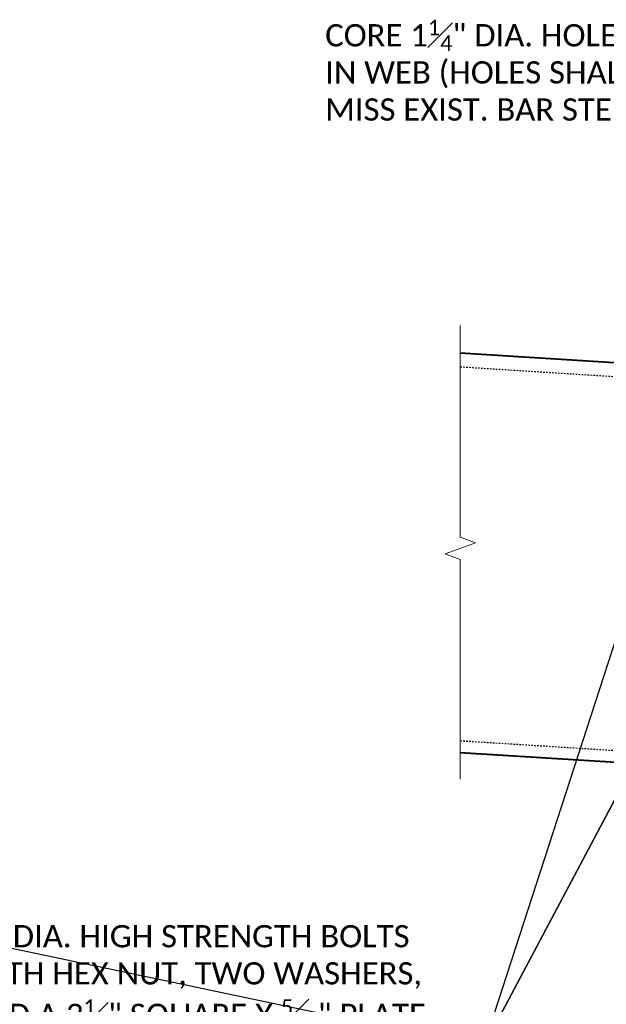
# Model space of a CAD drawing. Extents: x 2018612 to 2019229, y 1318189 to 1318441.
# Tile 6 of 12: x 2018721 to 2018760, y 1318251 to 1318317. Entities that reach past the tile are written whole.
import ezdxf
from ezdxf import colors
from ezdxf.entities.mleader import LeaderData, LeaderLine
from ezdxf.math import Vec2, Vec3

# ---------------------------------------------------------------- set-up
doc = ezdxf.new("R2010")
doc.units = 0
doc.header["$MEASUREMENT"] = 0
doc.linetypes.add('Wisdot2', pattern=[0.125, 0.0625, -0.0625])
for name, color, linetype, lineweight in [('B_ANNO_BREAK', 7, 'Continuous', 18), ('B_ANNO_DIM', 7, 'Continuous', 18), ('B_ANNO_TEXT', 7, 'Continuous', 18), ('B_DETAIL_HIDDEN', 7, 'Wisdot2', 25), ('B_DETAIL_OBJ', 7, 'Continuous', 40)]:
    doc.layers.add(name, color=color, linetype=linetype, lineweight=lineweight)
doc.styles.add('Annotative', font='calibri.ttf', dxfattribs={"height": 0.0625})
doc.styles.get("Standard").update_dxf_attribs({"font": 'calibri.ttf'})

# ---------------------------------------------------------------- blocks, each defined once
blk = doc.blocks.new('_Open30')
at = {"color": 0, "linetype": 'ByBlock', "lineweight": -2}
for p, q in [((-1, 0.268), (0, 0)), ((0, 0), (-1, -0.268)), ((0, 0), (-1, 0))]:
    blk.add_line(p, q, dxfattribs=at)
blk = doc.blocks.new('INS_GSTDIAMT_BASE')
at = {"layer": 'B_ANNO_BREAK', "flags": 128}
blk.add_lwpolyline([(138.2042, 107.7141), (138.2042, 93.4399), (139.2352, 93.0647), (137.1733, 92.3142), (138.2042, 91.939), (138.2042, 77.1488)], dxfattribs=at)
at = {"layer": 'B_DETAIL_HIDDEN'}
for p, q in [((138.2042, 104.9295), (156.3862, 103.7808)), ((138.2042, 79.7355), (156.3862, 78.5865))]:
    blk.add_line(p, q, dxfattribs=at)
at = {"layer": 'B_DETAIL_OBJ'}
for p, q in [((138.2042, 105.8765), (156.3862, 104.7325)), ((138.2042, 78.9445), (149.0622, 78.2608))]:
    blk.add_line(p, q, dxfattribs=at)
at = {"layer": 'B_ANNO_TEXT', "style": 'Annotative'}
blk.add_attdef('BID#', (287.954, 222.1345, -0.8422), '', height=1.5, dxfattribs=at)
at = {"layer": 'B_ANNO_DIM'}
ml = blk.add_multileader_mtext('Standard', dxfattribs=at)
ml.set_content('\\A1;CORE 1{\\H0.7x;\\S1#4;}" DIA. HOLES\\PIN WEB (HOLES SHALL\\PMISS EXIST. BAR STEEL)', color=256)
ml.set_leader_properties()
ml.set_arrow_properties(name='OPEN30')
ml.build(insert=Vec2(0, 0))
ml.multileader.update_dxf_attribs({"text_right_attachment_type": 3, "dogleg_length": 0.0625, "arrow_head_size": 1.5, "scale": 24})
ctx = ml.context
ctx.base_point, ctx.scale, ctx.char_height, ctx.arrow_head_size, ctx.landing_gap_size, ctx.plane_origin = Vec3(128.3467, 127.3663), 24, 1.5, 1.5, 0.75, Vec3(163.2837, 116.8694)
ctx.right_attachment = 3
notes = []
notes.append((ctx, [(0, (1, 1, 0), (153.384, 121.9845), (-1, 0), 1.5, [(1, [(159.7444, 82.3235), (161.7895, 121.9845), (154.7997, 121.9845), (160.6726, 100.3235), (161.7895, 121.9845)], 0, [])])]))
ctx.mtext.insert, ctx.mtext.flow_direction = Vec3(129.0967, 128.3154), 5
ml = blk.add_multileader_mtext('Standard', dxfattribs=at)
ml.set_content('\\A1;{\\H0.7x;\\S7#8;}" DIA. HIGH STRENGTH BOLTS\\PWITH HEX NUT, TWO WASHERS,\\PAND A 3{\\H0.7x;\\S1#2;}" SQUARE X {\\H0.7x;\\S5#16;}" PLATE\\PWASHER ON SLOTTED SIDE', color=256)
ml.set_leader_properties()
ml.set_arrow_properties(name='OPEN30')
ml.build(insert=Vec2(0, 0))
ml.multileader.update_dxf_attribs({"text_right_attachment_type": 3, "dogleg_length": 0.0625, "arrow_head_size": 1.5, "scale": 24})
ctx = ml.context
ctx.base_point, ctx.scale, ctx.char_height, ctx.arrow_head_size, ctx.landing_gap_size, ctx.plane_origin = Vec3(104.1542, 66.8479), 24, 1.5, 1.5, 0.75, Vec3(148.2179, 53.9414)
ctx.right_attachment = 3
notes.append((ctx, [(1, (1, 1, 0), (102.6542, 66.8479), (1, 0), 1.5, [(1, [(151.9705, 96.7376), (139.7339, 59.0565), (139.7339, 59.0565), (151.9995, 82.1358), (139.7339, 59.0565)], 0, []), (3, [(82.8701, 85.1216), (97.5484, 66.8479), (82.9949, 99.0859), (97.5484, 66.8479)], 0, [])])]))
ctx.mtext.insert, ctx.mtext.flow_direction = Vec3(104.9042, 67.6088), 5
for ctx, leaders in notes:
    for number, flags, end, landing, length, lines in leaders:
        leader = LeaderData()
        leader.index, (leader.has_last_leader_line, leader.has_dogleg_vector, leader.attachment_direction) = number, flags
        leader.last_leader_point, leader.dogleg_vector, leader.dogleg_length = Vec3(end), Vec3(landing), length
        for number, points, colour, breaks in lines:
            line = LeaderLine()
            line.index, line.vertices, line.color, line.breaks = number, Vec3.list(points), colors.encode_raw_color(colour), breaks
            leader.lines.append(line)
        ctx.leaders.append(leader)

msp = doc.modelspace()

# ---------------------------------------------------------------- block references
msp.add_blockref('INS_GSTDIAMT_BASE', (2018612.311, 1318189.061))

doc.saveas('drawing.dxf')
